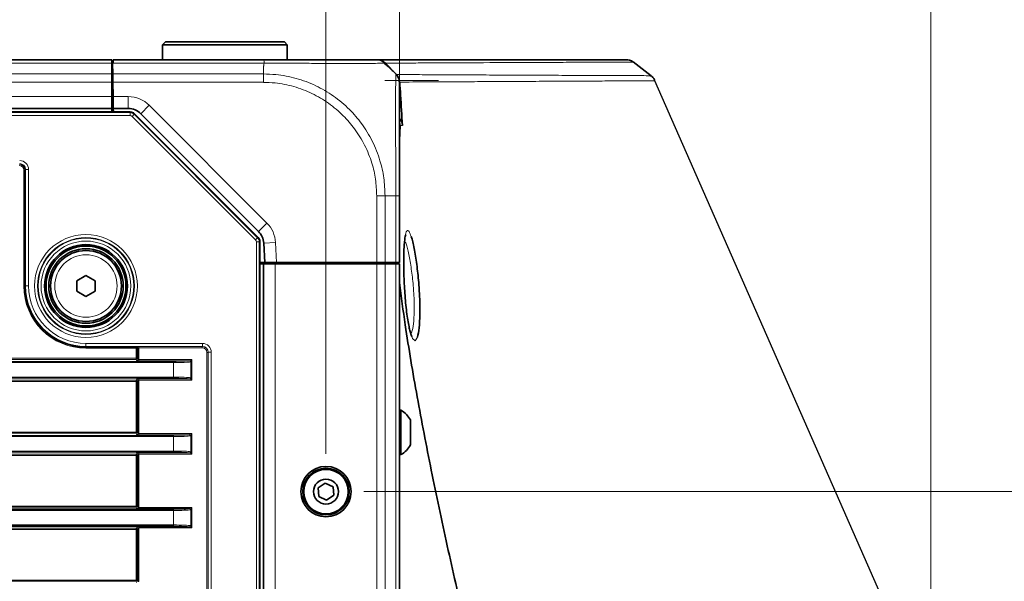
# Model space of a CAD drawing. Header units: millimetres. Extents: x 0 to 1118, y 0 to 864.
# Tile 131 of 256: x 219 to 260, y 511 to 535. Entities that reach past the tile are written whole.
import ezdxf

# ---------------------------------------------------------------- set-up
doc = ezdxf.new("R2010")
doc.units = ezdxf.units.MM
doc.layers.add('ALPHAREV', color=7, linetype='Continuous', lineweight=25)
doc.styles.add('SLDTEXTSTYLE0', font='TXT', dxfattribs={"width": 0.605})
doc.dimstyles.new('SLDDIMSTYLE0', dxfattribs={"dimtxt": 3.175, "dimasz": 4.572, "dimexe": 0, "dimexo": 0.0625, "dimgap": 0.79375, "dimtad": 0, "dimtih": 1, "dimtoh": 1, "dimdec": 1, "dimlfac": 4, "dimrnd": 1e-09, "dimzin": 12, "dimdsep": 46, "dimtxsty": 'SLDTEXTSTYLE0', "dimsah": 1, "dimcen": 0.09, "dimadec": 0, "dimazin": 3, "dimtfac": 1, "dimtofl": 0, "dimtmove": 0, "dimatfit": 3, "dimfxl": 1, "dimfrac": 2, "dimtolj": 1, "dimtzin": 12, "dimarcsym": 0})
doc.dimstyles.new('SLDDIMSTYLE1', dxfattribs={"dimtxt": 3.175, "dimasz": 4.572, "dimexe": 0, "dimexo": 0.0625, "dimgap": 0.79375, "dimtad": 0, "dimtih": 1, "dimtoh": 1, "dimdec": 1, "dimlfac": 4, "dimrnd": 1e-09, "dimzin": 4, "dimdsep": 46, "dimtxsty": 'SLDTEXTSTYLE0', "dimsah": 1, "dimcen": 0.09, "dimadec": 0, "dimazin": 1, "dimtfac": 1, "dimtofl": 0, "dimtmove": 0, "dimatfit": 3, "dimfxl": 1, "dimfrac": 2, "dimtolj": 1, "dimtzin": 12, "dimarcsym": 0})

# ---------------------------------------------------------------- blocks, each defined once
blk = doc.blocks.new('_D')
at = {"color": 7, "linetype": 'Continuous', "lineweight": 0}
for p, q in [((142.949, 580.599), (141.858, 580.599)), ((141.858, 580.599), (141.858, 575.727)), ((151.438, 580.599), (152.529, 580.599)), ((152.529, 580.599), (152.529, 575.727)), ((26.374, 533.894), (26.374, 579.763)), ((257.099, 507.333), (257.099, 579.763)), ((26.374, 578.163), (129.126, 578.163)), ((257.099, 578.163), (154.347, 578.163)), ((141.858, 575.727), (142.949, 575.727)), ((152.529, 575.727), (151.438, 575.727))]:
    blk.add_line(p, q, dxfattribs=at)
at = {"color": 7, "linetype": 'Continuous', "lineweight": 18}
for points in [[(26.374, 578.163), (30.946, 577.401), (30.946, 578.925)], [(257.099, 578.163), (252.527, 578.925), (252.527, 577.401)]]:
    blk.add_solid(points, dxfattribs=at)
at = {"color": 7, "linetype": 'Continuous', "lineweight": 18, "char_height": 3.175, "attachment_point": 1, "style": 'SLDTEXTSTYLE0'}
for s, insert in [('922.9', (129.852, 579.819)), ('36.3', (142.949, 579.819))]:
    blk.add_mtext(s, dxfattribs=dict(at, insert=insert))
blk = doc.blocks.new('_D_1')
at = {"color": 7, "linetype": 'Continuous', "lineweight": 0}
for p, q in [((131.712, 569.439), (130.62, 569.439)), ((130.62, 569.439), (130.62, 564.566)), ((140.2, 569.439), (141.292, 569.439)), ((141.292, 569.439), (141.292, 564.566)), ((26.374, 529.101), (26.374, 568.602)), ((234.624, 526.227), (234.624, 568.602)), ((26.374, 567.002), (117.889, 567.002)), ((234.624, 567.002), (143.11, 567.002)), ((130.62, 564.566), (131.712, 564.566)), ((141.292, 564.566), (140.2, 564.566))]:
    blk.add_line(p, q, dxfattribs=at)
at = {"color": 7, "linetype": 'Continuous', "lineweight": 18}
for points in [[(26.374, 567.002), (30.946, 566.24), (30.946, 567.764)], [(234.624, 567.002), (230.052, 567.764), (230.052, 566.24)]]:
    blk.add_solid(points, dxfattribs=at)
at = {"color": 7, "linetype": 'Continuous', "lineweight": 18, "char_height": 3.175, "attachment_point": 1, "style": 'SLDTEXTSTYLE0'}
for s, insert in [('833.0', (118.615, 568.659)), ('32.8', (131.712, 568.659))]:
    blk.add_mtext(s, dxfattribs=dict(at, insert=insert))
blk = doc.blocks.new('_D_2')
at = {"color": 7, "linetype": 'Continuous', "lineweight": 0}
for p, q in [((131.712, 558.272), (130.62, 558.272)), ((130.62, 558.272), (130.62, 553.4)), ((140.2, 558.272), (141.292, 558.272)), ((141.292, 558.272), (141.292, 553.4)), ((29.477, 516.602), (29.477, 557.436)), ((231.522, 516.602), (231.522, 557.436)), ((29.477, 555.836), (117.889, 555.836)), ((231.522, 555.836), (143.11, 555.836)), ((130.62, 553.4), (131.712, 553.4)), ((141.292, 553.4), (140.2, 553.4))]:
    blk.add_line(p, q, dxfattribs=at)
at = {"color": 7, "linetype": 'Continuous', "lineweight": 18}
for points in [[(29.477, 555.836), (34.049, 555.074), (34.049, 556.598)], [(231.522, 555.836), (226.95, 556.598), (226.95, 555.074)]]:
    blk.add_solid(points, dxfattribs=at)
at = {"color": 7, "linetype": 'Continuous', "lineweight": 18, "char_height": 3.175, "attachment_point": 1, "style": 'SLDTEXTSTYLE0'}
for s, insert in [('808.2', (118.615, 557.492)), ('31.8', (131.712, 557.492))]:
    blk.add_mtext(s, dxfattribs=dict(at, insert=insert))
blk = doc.blocks.new('_D_7')
at = {"color": 7, "linetype": 'Continuous', "lineweight": 0}
for p, q in [((313.44, 532.272), (312.348, 532.272)), ((312.348, 532.272), (312.348, 527.399)), ((319.503, 532.272), (320.594, 532.272)), ((320.594, 532.272), (320.594, 527.399)), ((322.412, 529.836), (325.587, 529.836)), ((325.587, 529.836), (325.587, 515.001)), ((312.348, 527.399), (313.44, 527.399)), ((320.594, 527.399), (319.503, 527.399)), ((233.122, 515.001), (327.187, 515.001)), ((325.587, 515.001), (325.587, 486.876)), ((233.122, 486.876), (327.187, 486.876))]:
    blk.add_line(p, q, dxfattribs=at)
at = {"color": 7, "linetype": 'Continuous', "lineweight": 18}
for points in [[(325.587, 515.001), (324.825, 510.429), (326.349, 510.429)], [(325.587, 486.876), (326.349, 491.448), (324.825, 491.448)]]:
    blk.add_solid(points, dxfattribs=at)
at = {"color": 7, "linetype": 'Continuous', "lineweight": 18, "char_height": 3.175, "attachment_point": 1, "style": 'SLDTEXTSTYLE0'}
for s, insert in [('112.5', (300.343, 531.492)), ('4.4', (313.44, 531.492))]:
    blk.add_mtext(s, dxfattribs=dict(at, insert=insert))

msp = doc.modelspace()

# ---------------------------------------------------------------- linework, layer by layer
at = {"color": 7, "linetype": 'Continuous', "lineweight": 35}
for p, q in [((224.7366, 534.0014), (224.6116, 533.8764)), ((224.6116, 533.8764), (224.6116, 533.2514)), ((227.2491, 533.8764), (224.6116, 533.8764)), ((224.7366, 534.0014), (227.2491, 534.0014)), ((227.2491, 534.0014), (229.7616, 534.0014)), ((229.8866, 533.8764), (227.2491, 533.8764)), ((229.8866, 533.8764), (229.7616, 534.0014)), ((229.8866, 533.2514), (229.8866, 533.8764)), ((222.4616, 533.2514), (38.5366, 533.2514)), ((222.4616, 533.105), (222.4616, 533.2514)), ((222.4616, 532.6479), (222.4616, 533.105)), ((222.5116, 533.105), (222.4967, 533.105)), ((222.4967, 533.105), (222.5047, 532.6479)), ((222.5265, 533.105), (222.5116, 533.105)), ((222.5265, 533.105), (222.5291, 533.2514)), ((222.5291, 533.2514), (228.8996, 533.2514)), ((234.2576, 532.8729), (234.0333, 533.1015)), ((234.1814, 532.9441), (234.4776, 532.6479)), ((245.2729, 532.5714), (244.5041, 533.1537)), ((222.502, 532.8014), (222.4616, 532.8014)), ((222.4616, 532.2943), (222.4616, 532.6479)), ((222.5109, 532.2943), (222.5047, 532.6479)), ((245.2343, 532.5751), (245.2345, 532.575)), ((222.4616, 531.6889), (222.4616, 532.2943)), ((222.4616, 532.1764), (222.5129, 532.1764)), ((222.5116, 532.2514), (222.5103, 532.1764)), ((222.5214, 531.6889), (222.5109, 532.2943)), ((245.397, 532.3625), (245.3968, 532.3625)), ((222.4616, 531.1889), (222.4616, 531.6889)), ((222.5216, 531.6764), (222.4616, 531.6764)), ((222.5302, 531.1889), (222.5214, 531.6889)), ((234.6743, 531.7514), (234.6241, 531.7514)), ((234.6743, 531.7514), (234.6743, 531.7514)), ((222.4616, 531.1889), (38.5366, 531.1889)), ((222.4616, 531.0434), (222.4616, 531.1889)), ((223.1634, 531.1889), (222.5302, 531.1889)), ((222.5302, 531.1889), (222.5327, 531.0434)), ((37.7499, 531.0434), (223.2483, 531.0434)), ((223.425, 530.9702), (228.6554, 525.7398)), ((228.6705, 525.9925), (223.6938, 530.9693)), ((234.6241, 527.5009), (234.6241, 524.6764)), ((228.7286, 525.5631), (228.7286, 445.9397)), ((228.9324, 524.6764), (228.8892, 525.5014)), ((228.9324, 524.6764), (228.7286, 524.6764)), ((228.7286, 524.6264), (228.8741, 524.6264)), ((229.3741, 524.6264), (228.8741, 524.6264)), ((228.8741, 524.6264), (228.8741, 446.8764)), ((229.4331, 524.6764), (228.9324, 524.6764)), ((233.667, 524.6264), (229.3741, 524.6264)), ((229.4116, 524.6264), (229.4116, 524.6764)), ((233.667, 524.6764), (229.4331, 524.6764)), ((229.9116, 524.6764), (229.9116, 524.6264)), ((230.075, 524.6264), (230.0741, 524.6764)), ((232.8733, 524.6264), (232.8741, 524.6764)), ((233.4741, 524.6764), (233.4741, 524.6264)), ((233.625, 524.6264), (233.6241, 524.6764)), ((234.0206, 524.6764), (233.667, 524.6764)), ((234.0206, 524.6264), (233.667, 524.6264)), ((234.4777, 524.6764), (234.0206, 524.6764)), ((234.4777, 524.6264), (234.0206, 524.6264)), ((234.0982, 524.6264), (234.0991, 524.6764)), ((234.6241, 524.6764), (234.4777, 524.6764)), ((234.6241, 524.6264), (234.4777, 524.6264)), ((234.5138, 524.6264), (234.5069, 524.6764)), ((234.6241, 524.6264), (234.6241, 446.8764)), ((220.9866, 523.9126), (221.3741, 524.1364)), ((221.3741, 524.1364), (221.7616, 523.9126)), ((220.9866, 523.4652), (220.9866, 523.9126)), ((221.7616, 523.9126), (221.7616, 523.4652)), ((221.3741, 523.2415), (220.9866, 523.4652)), ((221.7616, 523.4652), (221.3741, 523.2415)), ((234.6891, 518.4389), (234.6241, 518.4389)), ((234.6891, 518.154), (234.6891, 518.4389)), ((234.6891, 516.5639), (234.6891, 518.154)), ((235.0941, 517.8688), (235.0941, 518.0292)), ((235.0941, 516.9737), (235.0941, 517.8688)), ((234.6241, 516.5639), (234.6891, 516.5639)), ((231.4938, 515.3612), (231.1961, 515.1572)), ((231.8193, 515.2054), (231.4938, 515.3612)), ((231.1961, 515.1572), (231.2239, 514.7975)), ((231.8471, 514.8456), (231.8193, 515.2054)), ((231.2239, 514.7975), (231.5494, 514.6417)), ((231.5494, 514.6417), (231.8471, 514.8456)), ((141.3112, 514.2539), (225.0705, 514.2539)), ((225.0705, 513.5414), (141.3112, 513.5414))]:
    msp.add_line(p, q, dxfattribs=at)
at = {"color": 7, "linetype": 'Continuous', "lineweight": 18}
for p, q in [((222.4616, 533.105), (38.5366, 533.105)), ((228.902, 533.105), (222.5265, 533.105)), ((228.8741, 532.9441), (228.8741, 532.6479)), ((222.4616, 532.6479), (38.5366, 532.6479)), ((222.5047, 532.6479), (228.874, 532.6479)), ((222.4616, 532.2943), (38.5366, 532.2943)), ((228.8736, 532.2943), (222.5109, 532.2943)), ((222.5116, 532.2514), (222.5116, 532.1764)), ((236.2722, 532.366), (234.0105, 532.3759)), ((234.926, 532.3719), (234.6163, 532.3732)), ((222.4616, 531.6889), (38.5366, 531.6889)), ((222.5214, 531.6889), (223.1634, 531.6889)), ((223.1634, 531.1889), (223.1634, 531.6889)), ((223.6938, 530.9693), (224.0473, 531.3228)), ((224.0473, 531.3228), (229.0241, 526.346)), ((37.7608, 531.0171), (223.2374, 531.0171)), ((223.2374, 530.8922), (37.7608, 530.8922)), ((222.4616, 531.0639), (38.5366, 531.0639)), ((223.2374, 531.0171), (223.2483, 531.0434)), ((223.2374, 531.0171), (223.2374, 530.8922)), ((223.3258, 530.8556), (223.4141, 530.9439)), ((228.5407, 525.6406), (223.3258, 530.8556)), ((223.425, 530.9702), (223.4141, 530.9439)), ((223.4141, 530.9439), (228.6291, 525.7289)), ((234.6671, 530.4771), (234.6241, 529.5169)), ((218.7451, 523.6889), (218.7451, 528.5849)), ((218.7951, 528.5849), (218.7451, 528.5849)), ((218.822, 528.6118), (218.7951, 528.5849)), ((218.7951, 528.5849), (218.7951, 523.6889)), ((218.822, 523.6889), (218.822, 528.6118)), ((218.822, 528.6118), (218.9469, 528.6118)), ((218.9469, 528.6118), (218.9469, 523.6889)), ((233.667, 524.6764), (233.667, 527.5009)), ((234.4777, 527.5014), (234.0205, 527.5014)), ((234.0206, 527.5013), (234.0206, 524.6764)), ((234.4777, 524.6764), (234.4777, 527.5013)), ((228.6705, 525.9925), (229.0241, 526.346)), ((228.5407, 525.6406), (228.6291, 525.7289)), ((228.5773, 445.9506), (228.5773, 525.5522)), ((228.5773, 525.5522), (228.7023, 525.5522)), ((228.6291, 525.7289), (228.6554, 525.7398)), ((228.7286, 525.5631), (228.7023, 525.5522)), ((228.7023, 525.5522), (228.7023, 445.9506)), ((228.8892, 525.5014), (229.3885, 525.5276)), ((229.3885, 525.5276), (229.4331, 524.6764)), ((229.3741, 524.6264), (229.3741, 446.8764)), ((233.667, 524.6264), (233.667, 446.8764)), ((234.0206, 524.6264), (234.0206, 446.8764)), ((234.4562, 524.6764), (234.4572, 524.6161)), ((234.4777, 524.6264), (234.4777, 446.8764)), ((218.7951, 523.6889), (218.7451, 523.6889)), ((218.7951, 523.6889), (218.822, 523.6889)), ((218.822, 523.6889), (218.9469, 523.6889)), ((221.3741, 521.2618), (226.297, 521.2618)), ((221.3741, 521.1368), (221.3741, 521.2618)), ((226.297, 521.1368), (226.297, 521.2618)), ((226.297, 521.1368), (221.3741, 521.1368)), ((221.3741, 521.1099), (221.3741, 521.1368)), ((221.3741, 521.1099), (223.4935, 521.1099)), ((221.3741, 521.1099), (221.3741, 521.0599)), ((223.4935, 521.0599), (221.3741, 521.0599)), ((223.4935, 521.1099), (223.5108, 521.1272)), ((223.4935, 521.1099), (223.4935, 521.0599)), ((223.4935, 520.6386), (223.4935, 521.0599)), ((223.4935, 521.0599), (223.5435, 521.0599)), ((223.5608, 521.0772), (223.5435, 521.0599)), ((223.5435, 521.0599), (223.5435, 520.6386)), ((223.5608, 520.5868), (223.5608, 521.0772)), ((223.6107, 521.1289), (226.2891, 521.1289)), ((223.6107, 521.1289), (223.6107, 521.0789)), ((226.2891, 521.0789), (223.6107, 521.0789)), ((223.6107, 521.0789), (223.6107, 520.5816)), ((226.2891, 521.1289), (226.297, 521.1368)), ((226.2891, 521.1289), (226.2891, 521.0789)), ((226.5391, 520.8789), (226.4891, 520.8789)), ((226.4891, 450.6239), (226.4891, 520.8789)), ((226.547, 520.8868), (226.5391, 520.8789)), ((226.5391, 520.8789), (226.5391, 450.6239)), ((226.547, 450.616), (226.547, 520.8868)), ((226.547, 520.8868), (226.6719, 520.8868)), ((226.6719, 520.8868), (226.6719, 450.616)), ((35.9277, 520.5039), (225.0705, 520.5039)), ((225.0705, 520.454), (35.9277, 520.454)), ((37.5047, 520.6386), (223.4935, 520.6386)), ((223.4935, 520.5887), (37.5047, 520.5887)), ((223.4935, 520.6386), (223.5435, 520.6386)), ((223.4935, 520.6386), (223.4935, 520.5887)), ((223.5108, 520.5368), (223.4935, 520.5887)), ((223.5435, 520.6386), (223.5608, 520.5868)), ((223.6107, 520.5317), (223.6107, 520.5816)), ((223.6107, 520.5816), (225.8511, 520.5816)), ((225.7496, 520.5317), (223.6107, 520.5317)), ((225.0705, 520.454), (225.0705, 520.5039)), ((225.0705, 519.8414), (225.0705, 520.454)), ((225.7536, 520.5328), (225.8511, 520.5816)), ((225.8511, 520.5816), (225.8023, 520.484)), ((225.8023, 519.8113), (225.8023, 520.484)), ((225.8511, 520.5816), (225.8511, 519.7137)), ((35.9277, 519.8414), (225.0705, 519.8414)), ((225.0705, 519.7914), (35.9277, 519.7914)), ((37.5047, 519.7067), (223.4935, 519.7067)), ((223.4935, 519.6567), (37.5047, 519.6567)), ((223.4935, 519.7067), (223.5108, 519.7585)), ((223.4935, 519.7067), (223.4935, 519.6567)), ((223.4935, 517.5136), (223.4935, 519.6567)), ((223.4935, 519.6567), (223.5435, 519.6567)), ((223.5608, 519.7086), (223.5435, 519.6567)), ((223.5435, 519.6567), (223.5435, 517.5136)), ((223.5608, 517.4618), (223.5608, 519.7086)), ((223.6107, 519.7636), (225.7496, 519.7636)), ((223.6107, 519.7636), (223.6107, 519.7137)), ((225.8511, 519.7137), (223.6107, 519.7137)), ((223.6107, 519.7137), (223.6107, 517.4566)), ((225.0705, 519.7914), (225.0705, 519.8414)), ((225.8511, 519.7137), (225.7536, 519.7625)), ((225.8023, 519.8113), (225.8511, 519.7137)), ((37.5047, 517.5136), (223.4935, 517.5136)), ((223.4935, 517.4637), (37.5047, 517.4637)), ((223.4935, 517.5136), (223.4935, 517.4637)), ((223.4935, 517.5136), (223.5435, 517.5136)), ((223.5108, 517.4118), (223.4935, 517.4637)), ((223.5435, 517.5136), (223.5608, 517.4618)), ((223.6107, 517.4067), (223.6107, 517.4566)), ((223.6107, 517.4566), (225.8511, 517.4566)), ((225.7536, 517.4078), (225.8511, 517.4566)), ((225.8511, 517.4566), (225.8023, 517.359)), ((225.8511, 517.4566), (225.8511, 516.5887)), ((35.9277, 517.3789), (225.0705, 517.3789)), ((225.0705, 517.329), (35.9277, 517.329)), ((225.7496, 517.4067), (223.6107, 517.4067)), ((225.0705, 517.329), (225.0705, 517.3789)), ((225.0705, 516.7164), (225.0705, 517.329)), ((225.8023, 516.6863), (225.8023, 517.359)), ((35.9277, 516.7164), (225.0705, 516.7164)), ((225.0705, 516.6664), (35.9277, 516.6664)), ((223.4935, 516.5817), (223.5108, 516.6335)), ((223.6107, 516.6386), (225.7496, 516.6386)), ((223.6107, 516.6386), (223.6107, 516.5887)), ((225.0705, 516.6664), (225.0705, 516.7164)), ((225.8511, 516.5887), (225.7536, 516.6375)), ((225.8023, 516.6863), (225.8511, 516.5887)), ((203.9392, 516.5817), (223.4935, 516.5817)), ((223.4935, 516.5317), (203.9392, 516.5317)), ((223.4935, 516.5817), (223.4935, 516.5317)), ((223.4935, 516.5317), (223.5435, 516.5317)), ((223.4935, 514.3886), (223.4935, 516.5317)), ((223.5608, 516.5836), (223.5435, 516.5317)), ((223.5435, 516.5317), (223.5435, 514.3886)), ((223.5608, 514.3368), (223.5608, 516.5836)), ((225.8511, 516.5887), (223.6107, 516.5887)), ((223.6107, 516.5887), (223.6107, 514.3316)), ((225.0705, 514.204), (141.2761, 514.204)), ((203.9392, 514.3886), (223.4935, 514.3886)), ((223.4935, 514.3387), (203.9392, 514.3387)), ((223.4935, 514.3886), (223.4935, 514.3387)), ((223.4935, 514.3886), (223.5435, 514.3886)), ((223.5108, 514.2868), (223.4935, 514.3387)), ((223.5435, 514.3886), (223.5608, 514.3368)), ((223.6107, 514.2817), (223.6107, 514.3316)), ((223.6107, 514.3316), (225.8511, 514.3316)), ((225.7496, 514.2817), (223.6107, 514.2817)), ((225.0705, 514.204), (225.0705, 514.2539)), ((225.0705, 513.5914), (225.0705, 514.204)), ((225.7536, 514.2828), (225.8511, 514.3316)), ((225.8511, 514.3316), (225.8023, 514.234)), ((225.8023, 513.5613), (225.8023, 514.234)), ((225.8511, 514.3316), (225.8511, 513.4637)), ((141.2761, 513.5914), (225.0705, 513.5914)), ((203.9392, 513.4567), (223.4935, 513.4567)), ((223.4935, 513.4067), (203.9392, 513.4067)), ((223.4935, 513.4567), (223.5108, 513.5085)), ((223.4935, 513.4567), (223.4935, 513.4067)), ((223.4935, 513.4067), (223.5435, 513.4067)), ((223.4935, 511.2636), (223.4935, 513.4067)), ((223.5608, 513.4586), (223.5435, 513.4067)), ((223.5435, 513.4067), (223.5435, 511.2636)), ((223.5608, 511.2118), (223.5608, 513.4586)), ((223.6107, 513.5136), (225.7496, 513.5136)), ((223.6107, 513.5136), (223.6107, 513.4637)), ((225.8511, 513.4637), (223.6107, 513.4637)), ((223.6107, 513.4637), (223.6107, 511.2066)), ((225.0705, 513.5414), (225.0705, 513.5914)), ((225.8511, 513.4637), (225.7536, 513.5125)), ((225.8023, 513.5613), (225.8511, 513.4637)), ((203.9392, 511.2636), (223.4935, 511.2636)), ((223.4935, 511.2137), (203.9392, 511.2137)), ((223.4935, 511.2636), (223.4935, 511.2137)), ((223.4935, 511.2636), (223.5435, 511.2636)), ((223.5108, 511.1618), (223.4935, 511.2137)), ((223.5435, 511.2636), (223.5608, 511.2118))]:
    msp.add_line(p, q, dxfattribs=at)
at = {"color": 7, "linetype": 'Continuous', "lineweight": 18, "flags": 128}
msp.add_lwpolyline([(235.3892, 521.5296), (235.2893, 521.3717), (235.1737, 521.4744), (235.0572, 521.8333), (234.9537, 522.409), (234.8735, 523.1319), (234.8227, 523.9145)], dxfattribs=at)
at = {"color": 7, "linetype": 'Continuous', "lineweight": 18}
for radius in [2.1728, 2.0479, 2.0223, 1.8973, 1.3179]:
    msp.add_circle((221.3741, 523.6889), radius, dxfattribs=at)
at = {"color": 7, "linetype": 'Continuous', "lineweight": 35}
for centre, radius in [((221.3741, 523.6889), 1.75), ((221.3741, 523.6889), 1.6875), ((221.3741, 523.6889), 1.575), ((221.3741, 523.6889), 1.5), ((231.5216, 515.0014), 1.0625), ((231.5216, 515.0014), 0.9838), ((231.5216, 515.0014), 0.9375), ((231.5216, 515.0014), 0.5278)]:
    msp.add_circle(centre, radius, dxfattribs=at)
at = {"color": 7, "linetype": 'Continuous', "lineweight": 18}
for centre, radius, start, end in [((233.6759, 532.7559), 0.4956, 79.38848, 89.99968), ((223.1634, 530.4389), 1.25, 45, 90), ((223.2374, 530.7671), 0.25, 45.00813, 89.99187), ((228.1402, 525.4622), 1.25, 3, 45), ((228.4523, 525.5522), 0.25, 0.00813, 44.99187), ((221.3741, 523.6889), 2.629, 180, 270), ((221.3741, 523.6889), 2.5521, 180, 270), ((221.3741, 523.6889), 2.4272, 180, 270), ((223.4935, 521.0599), 0.05, 0.02044, 89.97956), ((223.5107, 521.0771), 0.05, 0.02044, 89.97956), ((223.4935, 520.6387), 0.05, 270.02637, 359.90378), ((223.5107, 520.5869), 0.05, 270.02637, 359.90378), ((225.7481, 520.4817), 0.05, 0.03034, 88.31188), ((225.7507, 520.4812), 0.0517, 3.14736, 86.85264), ((223.4935, 519.6566), 0.05, 0.09622, 89.97363), ((223.5107, 519.7085), 0.05, 0.09622, 89.97363), ((225.7481, 519.8136), 0.05, 271.68812, 359.96966), ((225.7507, 519.8141), 0.0517, 273.14736, 356.85264), ((223.4935, 517.5137), 0.05, 270.02637, 359.90378), ((223.5107, 517.4619), 0.05, 270.02637, 359.90378), ((225.7481, 517.3567), 0.05, 0.03034, 88.31188), ((225.7507, 517.3562), 0.0517, 3.14736, 86.85264), ((223.5107, 516.5835), 0.05, 0.09622, 89.97363), ((225.7481, 516.6886), 0.05, 271.68812, 359.96966), ((225.7507, 516.6891), 0.0517, 273.14736, 356.85264), ((223.4935, 516.5316), 0.05, 0.09622, 89.97363), ((223.4935, 514.3887), 0.05, 270.02637, 359.90378), ((223.5107, 514.3369), 0.05, 270.02637, 359.90378), ((225.7481, 514.2317), 0.05, 0.03034, 88.31188), ((225.7507, 514.2312), 0.0517, 3.14736, 86.85264), ((223.4935, 513.4066), 0.05, 0.09622, 89.97363), ((223.5107, 513.4585), 0.05, 0.09622, 89.97363), ((225.7481, 513.5636), 0.05, 271.68812, 359.96966), ((225.7507, 513.5641), 0.0517, 273.14736, 356.85264), ((223.4935, 511.2637), 0.05, 270.02637, 359.90378)]:
    msp.add_arc(centre, radius, start, end, dxfattribs=at)
at = {"color": 7, "linetype": 'Continuous', "lineweight": 35}
for centre, radius, start, end in [((244.2063, 532.7514), 0.5, 54.21777, 90.18059), ((223.1634, 530.4389), 0.75, 45, 90), ((228.1402, 525.4622), 0.75, 3, 45), ((221.3741, 523.6889), 2.579, 180, 270), ((234.1504, 517.5014), 1.0813, 29.2162, 60.11785), ((234.1504, 517.5014), 1.0812, 299.88215, 330.7838)]:
    msp.add_arc(centre, radius, start, end, dxfattribs=at)
at = {"color": 7, "linetype": 'Continuous', "lineweight": 18}
for centre, major_axis, ratio, start_param, end_param in [((223.2374, 530.7671), (-0.0479, -0.1155), 0.9995986, 2.7490355, 3.5341498), ((218.5451, 528.5849), (0.1768, 0.1768), 0.9998172, 5.4979394, 7.0684312), ((218.5451, 528.5849), (-0.1415, -0.1415), 0.9996955, 2.3563468, 3.9268385), ((218.5719, 528.6117), (-0.2652, -0.2652), 0.9996955, 2.3563468, 3.9268385), ((218.5719, 528.6117), (0.1769, 0.1769), 0.9993912, 5.4979394, 7.0684312), ((228.4523, 525.5522), (-0.1155, -0.0479), 0.9995986, 2.7490355, 3.5341498), ((226.2969, 520.8867), (-0.2652, -0.2652), 0.9996955, 2.3563468, 3.9268385), ((223.6107, 521.1271), (0.1, 0), 0.0174551, 1.5707963, 3.1241394), ((223.6107, 521.0771), (0.05, 0), 0.0349101, 1.5707963, 3.1241394), ((226.289, 520.8788), (0.1768, 0.1768), 0.9998172, 5.4979394, 7.0684312), ((226.289, 520.8788), (-0.1415, -0.1415), 0.9996955, 2.3563468, 3.9268385), ((226.2969, 520.8867), (0.1769, 0.1769), 0.9993912, 5.4979394, 7.0684312), ((223.6107, 520.5369), (0.1, 0), 0.0524078, 3.1590459, 4.712389), ((223.6107, 520.5869), (0.05, 0), 0.1048156, 3.1590459, 4.712389), ((225.0705, 520.5406), (0.7, 0), 0.0524078, 4.712389, 6.0382192), ((225.0705, 520.4907), (0.75, 0), 0.0489139, 4.712389, 6.0382192), ((223.6107, 519.7584), (0.1, 0), 0.0524078, 1.5707963, 3.1241394), ((223.6107, 519.7085), (0.05, 0), 0.1048156, 1.5707963, 3.1241394), ((225.0705, 519.8047), (0.75, 0), 0.0489139, 0.2449661, 1.5707963), ((225.0705, 519.7548), (0.7, 0), 0.0524078, 0.2449661, 1.5707963), ((223.6107, 517.4619), (0.05, 0), 0.1048156, 3.1590459, 4.712389), ((223.6107, 517.4119), (0.1, 0), 0.0524078, 3.1590459, 4.712389), ((225.0705, 517.4156), (0.7, 0), 0.0524078, 4.712389, 6.0382192), ((225.0705, 517.3657), (0.75, 0), 0.0489139, 4.712389, 6.0382192), ((223.6107, 516.6334), (0.1, 0), 0.0524078, 1.5707963, 3.1241394), ((225.0705, 516.6797), (0.75, 0), 0.0489139, 0.2449661, 1.5707963), ((225.0705, 516.6298), (0.7, 0), 0.0524078, 0.2449661, 1.5707963), ((223.6107, 516.5835), (0.05, 0), 0.1048156, 1.5707963, 3.1241394), ((223.6107, 514.2869), (0.1, 0), 0.0524078, 3.1590459, 4.712389), ((223.6107, 514.3369), (0.05, 0), 0.1048156, 3.1590459, 4.712389), ((225.0705, 514.2906), (0.7, 0), 0.0524078, 4.712389, 6.0382192), ((225.0705, 514.2407), (0.75, 0), 0.0489139, 4.712389, 6.0382192), ((223.6107, 513.5084), (0.1, 0), 0.0524078, 1.5707963, 3.1241394), ((223.6107, 513.4585), (0.05, 0), 0.1048156, 1.5707963, 3.1241394), ((225.0705, 513.5547), (0.75, 0), 0.0489139, 0.2449661, 1.5707963), ((225.0705, 513.5048), (0.7, 0), 0.0524078, 0.2449661, 1.5707963), ((223.6107, 511.2119), (0.05, 0), 0.1048156, 3.1590459, 4.712389)]:
    msp.add_ellipse(centre, major_axis=major_axis, ratio=ratio, start_param=start_param, end_param=end_param, dxfattribs=at)
at = {"color": 7, "linetype": 'Continuous', "lineweight": 35}
for centre, major_axis in [((223.2482, 530.7933), (-0.0957, -0.2311)), ((228.4785, 525.563), (-0.2311, -0.0957))]:
    msp.add_ellipse(centre, major_axis=major_axis, ratio=0.9995986, start_param=2.7490355, end_param=3.5341498, dxfattribs=at)
at = {"color": 7, "linetype": 'Continuous', "lineweight": 18}
for points, knots in [([(228.874, 532.9441), (228.8755, 532.9467), (228.8844, 532.962), (228.8944, 533.0163), (228.8988, 533.0674), (228.902, 533.1049)], [0, 0, 0, 0, 0.05123887, 0.3045526, 1, 1, 1, 1]), ([(234.0206, 533.1049), (234.0148, 533.1049), (233.9988, 533.1047), (233.8542, 533.1013), (233.549, 533.0955), (233.1029, 533.0903), (232.4918, 533.0883), (231.7519, 533.0908), (230.9176, 533.0968), (229.9879, 533.1033), (229.2974, 533.1043), (228.902, 533.1049)], [0, 0, 0, 0, 0.0627052, 0.17058, 0.281665, 0.3894284, 0.5004168, 0.6352696, 0.7422845, 0.8524245, 1, 1, 1, 1]), ([(244.4939, 533.15), (244.4974, 533.15), (244.5316, 533.1501), (244.3502, 533.1495), (243.9349, 533.1481), (243.2699, 533.1457), (242.4226, 533.1424), (241.4361, 533.1386), (240.0072, 533.1329), (238.5144, 533.1265), (237.1241, 533.1199), (236.1581, 533.1151), (235.3022, 533.1107), (234.5729, 533.106), (234.2131, 533.103), (234.0333, 533.1015)], [0, 0, 0, 0, 0.0086548, 0.084547, 0.1603832, 0.2362265, 0.3119288, 0.3875681, 0.4632119, 0.614272, 0.6897457, 0.7673072, 0.8448663, 0.9224338, 1, 1, 1, 1]), ([(228.874, 532.6479), (229.0513, 532.6423), (229.5166, 532.6278), (230.2691, 532.4813), (231.0907, 532.1768), (231.8554, 531.7314), (232.5067, 531.1854), (233.0595, 530.5407), (233.503, 529.8144), (233.8095, 529.0362), (233.9882, 528.2551), (234.0096, 527.7543), (234.0204, 527.5013)], [0, 0, 0, 0, 0.0657965, 0.1727607, 0.2828934, 0.389757, 0.4997969, 0.5968708, 0.7039461, 0.8142113, 0.9061257, 1, 1, 1, 1]), ([(234.4777, 527.5013), (234.4777, 527.6733), (234.4777, 528.1353), (234.4735, 528.8871), (234.466, 529.7144), (234.4601, 530.4843), (234.4589, 531.1753), (234.4622, 531.7589), (234.4683, 532.2101), (234.4759, 532.5663), (234.4769, 532.6179), (234.4775, 532.6479)], [0, 0, 0, 0, 0.0638809, 0.1715817, 0.2825247, 0.3900468, 0.5008149, 0.6162125, 0.7271686, 0.8416822, 1, 1, 1, 1]), ([(234.501, 532.6249), (234.7359, 532.6233), (235.2056, 532.6201), (236.198, 532.6145), (237.2845, 532.609), (238.4182, 532.604), (239.5225, 532.5994), (240.6569, 532.5937), (241.7727, 532.5885), (242.8187, 532.5839), (243.7371, 532.5806), (244.484, 532.5777), (244.9955, 532.5761), (245.2545, 532.575), (245.2392, 532.575), (245.2343, 532.5751)], [0, 0, 0, 0, 0.0951023, 0.1902377, 0.2853554, 0.3605646, 0.435776, 0.5110396, 0.5863898, 0.6617361, 0.7372306, 0.8127172, 0.8882126, 0.9638355, 1, 1, 1, 1]), ([(233.6668, 527.5009), (233.6566, 527.7337), (233.6362, 528.1993), (233.4681, 528.9214), (233.1763, 529.6448), (232.7618, 530.3185), (232.2474, 530.9173), (231.6439, 531.4264), (230.9401, 531.8447), (230.1746, 532.1337), (229.4756, 532.2754), (229.0387, 532.2891), (228.8736, 532.2942)], [0, 0, 0, 0, 0.09291466, 0.18581515, 0.29447761, 0.40316207, 0.50020129, 0.60862537, 0.71704406, 0.82556878, 0.93408084, 1, 1, 1, 1]), ([(245.3968, 532.3625), (245.4019, 532.3625), (245.4177, 532.3626), (245.1572, 532.3617), (244.6453, 532.3583), (243.8981, 532.3551), (242.9782, 532.349), (241.9307, 532.344), (240.8136, 532.338), (239.6778, 532.3328), (238.5704, 532.3263), (237.5474, 532.3208), (236.632, 532.3168), (235.8408, 532.3139), (235.1592, 532.3091), (234.8149, 532.3063), (234.6426, 532.3049)], [0, 0, 0, 0, 0.0360782, 0.1119119, 0.1875056, 0.2630173, 0.3386286, 0.4139887, 0.4893684, 0.5646164, 0.6397787, 0.714951, 0.7861162, 0.8573138, 0.9286318, 1, 1, 1, 1]), ([(234.6671, 530.4771), (234.667, 530.4779), (234.665, 530.5019), (234.6591, 530.5544), (234.6365, 530.6013), (234.6241, 530.6269)], [0, 0, 0, 0, 0.01544048, 0.46314689, 1, 1, 1, 1]), ([(234.6671, 530.4771), (234.667, 530.4777), (234.6643, 530.4983), (234.6577, 530.5402), (234.6355, 530.5775), (234.6241, 530.5966)], [0, 0, 0, 0, 0.0165167, 0.4956141, 1, 1, 1, 1]), ([(234.7533, 530.4773), (234.7375, 530.4773), (234.7219, 530.4772), (234.7066, 530.4772), (234.6933, 530.4771), (234.6801, 530.4771), (234.6671, 530.4771)], [0, 0, 0, 0, 0.0017748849, 0.0017748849, 0.0017748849, 0.003312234, 0.003312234, 0.003312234, 0.003312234]), ([(234.8227, 523.9145), (234.8227, 523.9149), (234.8111, 524.1743), (234.7985, 524.6883), (234.8124, 525.3439), (234.8581, 525.8188), (234.9332, 526.0512), (235.0239, 526.0508), (235.0916, 525.8592), (235.121, 525.7761)], [0, 0, 0, 0, 0.00022315, 0.17376574, 0.3464992, 0.51907895, 0.69218978, 0.86644259, 1, 1, 1, 1]), ([(235.106, 521.6881), (235.12, 521.7033), (235.1681, 521.7553), (235.2237, 522.0755), (235.2583, 522.6009), (235.2474, 523.1834), (235.2054, 523.7981), (235.1338, 524.4241), (235.0254, 525.0379), (234.9236, 525.4565), (234.8663, 525.5681), (234.847, 525.6057)], [0, 0, 0, 0, 0.0538207, 0.1840783, 0.3139624, 0.4438256, 0.5279374, 0.6618575, 0.7967632, 0.9314762, 1, 1, 1, 1])]:
    msp.add_open_spline(points, degree=3, knots=knots, dxfattribs=at)
at = {"color": 7, "linetype": 'Continuous', "lineweight": 35}
for points, knots in [([(228.8996, 533.2514), (229.2675, 533.2514), (229.906, 533.2514), (230.7689, 533.2514), (231.543, 533.2514), (232.2295, 533.2514), (232.7985, 533.2514), (233.2172, 533.2514), (233.5067, 533.2514), (233.6466, 533.2514), (233.6615, 533.2514), (233.667, 533.2514)], [0, 0, 0, 0, 0.1476521, 0.2562048, 0.3647764, 0.4995885, 0.6089422, 0.7182918, 0.8277419, 0.9371756, 1, 1, 1, 1]), ([(233.7197, 533.2514), (233.888, 533.2514), (234.2385, 533.2514), (234.9582, 533.2514), (235.8191, 533.2514), (236.7925, 533.2514), (238.1907, 533.2514), (239.6907, 533.2514), (241.1259, 533.2514), (242.1158, 533.2514), (242.965, 533.2514), (243.6328, 533.2514), (244.047, 533.2514), (244.231, 533.2514), (244.1964, 533.2514), (244.1928, 533.2514)], [0, 0, 0, 0, 0.0723626, 0.150726, 0.2288434, 0.3070029, 0.3829977, 0.5349841, 0.6109875, 0.6870089, 0.7630133, 0.8390357, 0.9151996, 0.9912182, 1, 1, 1, 1]), ([(233.9118, 533.1848), (233.9252, 533.18), (233.9723, 533.1634), (234.0079, 533.1273), (234.0333, 533.1015)], [0, 0, 0, 0, 0.2852822, 1, 1, 1, 1]), ([(234.4833, 532.6382), (234.3727, 532.7471), (234.2127, 532.9046), (234.0423, 533.0563), (233.9898, 533.1031)], [0, 0, 0, 0, 0.6913844, 1, 1, 1, 1]), ([(234.0206, 533.1049), (234.0339, 533.0916), (234.0781, 533.0474), (234.13, 532.9955), (234.1698, 532.9557), (234.1791, 532.9464), (234.181, 532.9445), (234.1814, 532.9442)], [0, 0, 0, 0, 0.2452024, 0.8175352, 0.9606824, 0.9921507, 1, 1, 1, 1]), ([(245.4161, 532.3729), (245.3996, 532.4079), (245.3655, 532.4804), (245.2998, 532.5506), (245.2532, 532.5794), (245.2417, 532.5866)], [0, 0, 0, 0, 0.4137676, 0.8555782, 1, 1, 1, 1]), ([(234.6241, 532.2942), (234.6241, 532.2659), (234.6241, 532.2175), (234.6241, 531.8802), (234.6241, 531.4582), (234.6241, 530.9133), (234.6241, 530.272), (234.6241, 529.5635), (234.6241, 528.7929), (234.6241, 528.0949), (234.6241, 527.6611), (234.6241, 527.5009)], [0, 0, 0, 0, 0.15841279, 0.2711139, 0.38383541, 0.4991898, 0.60833336, 0.71747761, 0.826751, 0.93600435, 1, 1, 1, 1]), ([(234.6241, 530.7709), (234.6454, 530.7485), (234.7054, 530.6852), (234.7424, 530.5773), (234.7509, 530.4995), (234.7533, 530.4773)], [0, 0, 0, 0, 0.2812577, 0.7951412, 1, 1, 1, 1]), ([(235.1589, 521.5548), (235.1582, 521.5557), (235.1563, 521.5581), (235.1237, 521.6253), (235.0811, 521.7579), (235.0303, 521.9674), (234.9787, 522.2492), (234.9304, 522.5897), (234.8881, 522.974), (234.8542, 523.3789), (234.8348, 523.6964), (234.8229, 523.944), (234.813, 524.1965), (234.8053, 524.5383), (234.8057, 524.9151), (234.8157, 525.249), (234.8338, 525.5236), (234.8604, 525.7225), (234.8792, 525.8226), (234.9008, 525.8642), (234.8941, 525.8549), (234.8939, 525.8545)], [0, 0, 0, 0, 0.0275046, 0.0723705, 0.125813, 0.1867435, 0.251646, 0.3180948, 0.3853307, 0.4530057, 0.5170445, 0.5371012, 0.5720694, 0.6392458, 0.7066149, 0.7734516, 0.8396969, 0.9050379, 0.9580756, 0.9984034, 1, 1, 1, 1]), ([(235.121, 525.7761), (235.13, 525.7552), (235.1771, 525.6468), (235.2682, 525.2127), (235.3762, 524.5309), (235.4476, 523.8294), (235.4896, 523.1403), (235.4998, 522.4946), (235.4681, 521.8801), (235.4155, 521.6465), (235.3892, 521.5296)], [0, 0, 0, 0, 0.0351845, 0.1828493, 0.3308771, 0.4780876, 0.5706756, 0.7137334, 0.8567669, 1, 1, 1, 1]), ([(242.1105, 475.7514), (242.1725, 476.5342), (242.2962, 478.0971), (242.3474, 480.4681), (242.3009, 482.8284), (242.1557, 485.177), (241.9244, 487.5098), (241.5675, 490.1995), (241.0613, 493.2078), (240.4112, 496.4614), (239.7031, 499.6649), (238.9493, 502.8854), (238.1568, 506.1947), (237.3748, 509.4927), (236.6348, 512.7441), (235.962, 515.9064), (235.3683, 519.0124), (234.9156, 521.6532), (234.7035, 523.2373), (234.6241, 523.8308)], [0, 0, 0, 0, 0.0437475, 0.0873415, 0.1310851, 0.1742982, 0.217898, 0.2620444, 0.3273069, 0.3923122, 0.4555206, 0.5226152, 0.5935606, 0.6675093, 0.7390823, 0.8119297, 0.8844299, 0.9567007, 1, 1, 1, 1])]:
    msp.add_open_spline(points, degree=3, knots=knots, dxfattribs=at)
at = {"color": 7, "linetype": 'Continuous', "lineweight": 18}
for points in [[(228.902, 533.1049), (228.9018, 533.1268), (228.9014, 533.1705), (228.9008, 533.2159), (228.9002, 533.2459), (228.8998, 533.2496), (228.8996, 533.2514)], [(228.874, 532.648), (228.874, 532.6235), (228.8739, 532.5746), (228.8738, 532.4867), (228.8737, 532.3925), (228.8736, 532.327), (228.8736, 532.2942)], [(234.0206, 527.5013), (233.9961, 527.5013), (233.9472, 527.5012), (233.8594, 527.5011), (233.7652, 527.501), (233.6997, 527.5009), (233.667, 527.5009)], [(234.4777, 527.5013), (234.4996, 527.5013), (234.5433, 527.5012), (234.5887, 527.5011), (234.6186, 527.501), (234.6223, 527.5009), (234.6241, 527.5009)], [(225.7496, 520.5317), (225.751, 520.5318), (225.7523, 520.5322), (225.7536, 520.5328)], [(225.8023, 520.484), (225.801, 520.4828), (225.7996, 520.4821), (225.7981, 520.4818)], [(225.7536, 519.7625), (225.7523, 519.7631), (225.751, 519.7635), (225.7496, 519.7636)], [(225.7981, 519.8136), (225.7996, 519.8133), (225.801, 519.8125), (225.8023, 519.8113)], [(225.7496, 517.4067), (225.751, 517.4068), (225.7523, 517.4072), (225.7536, 517.4078)], [(225.8023, 517.359), (225.801, 517.3578), (225.7996, 517.3571), (225.7981, 517.3568)], [(225.7536, 516.6375), (225.7523, 516.6381), (225.751, 516.6385), (225.7496, 516.6386)], [(225.7981, 516.6886), (225.7996, 516.6883), (225.801, 516.6875), (225.8023, 516.6863)], [(225.7496, 514.2817), (225.751, 514.2818), (225.7523, 514.2822), (225.7536, 514.2828)], [(225.8023, 514.234), (225.801, 514.2328), (225.7996, 514.2321), (225.7981, 514.2318)], [(225.7536, 513.5125), (225.7523, 513.5131), (225.751, 513.5135), (225.7496, 513.5136)], [(225.7981, 513.5636), (225.7996, 513.5633), (225.801, 513.5625), (225.8023, 513.5613)]]:
    msp.add_open_spline(points, degree=3, dxfattribs=at)
at = {"color": 7, "linetype": 'Continuous', "lineweight": 35}
for points in [[(234.0206, 533.1049), (233.9962, 533.1268), (233.9472, 533.1705), (233.8595, 533.2159), (233.7652, 533.2459), (233.6998, 533.2496), (233.667, 533.2514)], [(234.4777, 532.6479), (234.4995, 532.6234), (234.5432, 532.5745), (234.5886, 532.4867), (234.6186, 532.3925), (234.6223, 532.3271), (234.6241, 532.2943)], [(234.6426, 532.3049), (234.6531, 532.1204), (234.6637, 531.9359), (234.6743, 531.7514)], [(234.6743, 531.7514), (234.7003, 531.3267), (234.7266, 530.902), (234.7533, 530.4773)]]:
    msp.add_open_spline(points, degree=3, dxfattribs=at)
at = {"layer": 'ALPHAREV'}
msp.add_line((257.0533, 505.9375), (245.4302, 532.3629), dxfattribs=at)

# ---------------------------------------------------------------- dimensions: what is measured, and where the dimension line sits
at = {"color": 7, "linetype": 'Continuous', "lineweight": 18}
for base, p1, p2, dimstyle, picture, middle in [((26.3741, 578.163), (257.099, 505.7329), (26.3741, 532.2943), 'SLDDIMSTYLE0', '_D', (141.7365, 578.163)), ((234.6241, 567.0022), (26.3741, 527.5009), (234.6241, 524.6264), 'SLDDIMSTYLE1', '_D_1', (130.4991, 567.0022)), ((231.5216, 555.8359), (29.4766, 515.0014), (231.5216, 515.0014), 'SLDDIMSTYLE0', '_D_2', (130.4991, 555.8359))]:
    dim = msp.add_linear_dim(base=base, p1=p1, p2=p2, dimstyle=dimstyle, dxfattribs=at)
    dim.commit()
    dim.dimension.update_dxf_attribs({"geometry": picture, "text_midpoint": middle, "dimtype": 160})
dim = msp.add_linear_dim(base=(325.587, 486.8764), p1=(231.5216, 515.0014), p2=(231.5216, 486.8764), angle=90, dimstyle='SLDDIMSTYLE0', dxfattribs=at)
dim.commit()
dim.dimension.update_dxf_attribs({"geometry": '_D_7', "text_midpoint": (325.587, 529.8356), "dimtype": 160})

doc.saveas('drawing.dxf')
